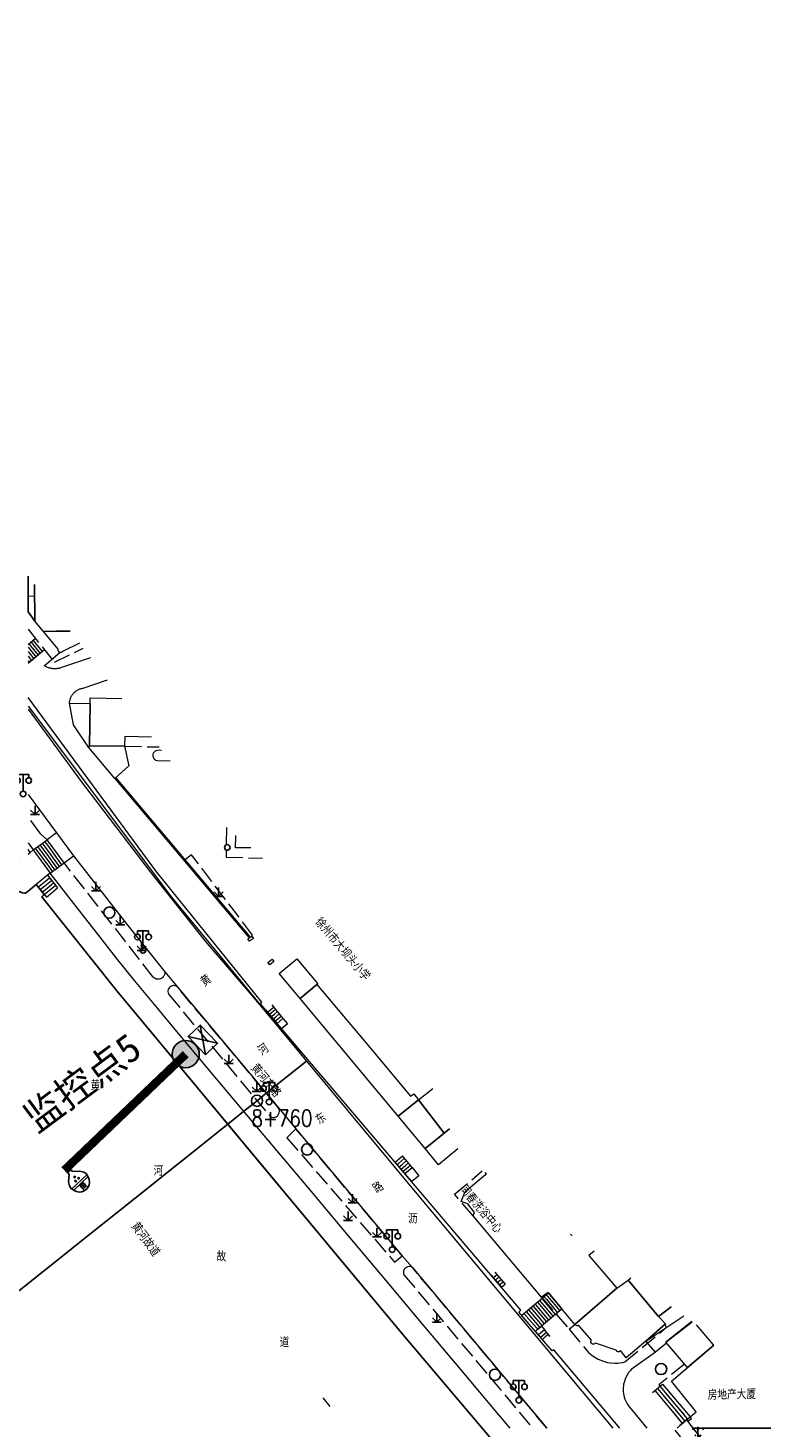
# Model space of a CAD drawing. Extents: x 39527407 to 39530665, y 3786466 to 3790957.
# Tile 110 of 113: x 39529583 to 39529715, y 3789757 to 3790007. Entities that reach past the tile are written whole.
import ezdxf
from ezdxf.enums import TextEntityAlignment as Align

# ---------------------------------------------------------------- set-up
doc = ezdxf.new("R2010")
doc.units = 0
doc.header["$PDSIZE"] = 0.2
doc.linetypes.add('X0', pattern=[4, 3, -1])
doc.layers.get('0').update_dxf_attribs({"linetype": 'CONTINUOUS'})
for name, color, linetype in [('04-安保监控', 4, 'CONTINUOUS'), ('DLSS', 4, 'CONTINUOUS'), ('JCDL_DMX_F', 30, 'CONTINUOUS'), ('JCDL_JMDD', 1, 'CONTINUOUS'), ('JCDL_JMDD_F', 231, 'CONTINUOUS'), ('JCDL_JMDX_F', 231, 'CONTINUOUS'), ('JCDL_JT_ZJ', 100, 'CONTINUOUS'), ('JCDL_JTD_F', 100, 'CONTINUOUS'), ('JCDL_SX_ZJ', 5, 'CONTINUOUS'), ('JCDL_SXX_F', 5, 'CONTINUOUS'), ('JMD', 6, 'CONTINUOUS'), ('SXSS', 5, 'CONTINUOUS'), ('ZBTZ', 3, 'CONTINUOUS'), ('断面线', 2, 'CONTINUOUS'), ('水面监控', 7, 'CONTINUOUS')]:
    doc.layers.add(name, color=color, linetype=linetype)
for name, color, linetype, lineweight in [('JCDL_JMDX', 1, 'CONTINUOUS', 0), ('JCDL_ZBX', 3, 'CONTINUOUS', 0), ('JCDL_ZBX_F', 7, 'CONTINUOUS', 0), ('TEXTL_ZJ', 7, 'CONTINUOUS', 0)]:
    doc.layers.add(name, color=color, linetype=linetype, lineweight=lineweight)
doc.styles.add('HZ', font='rs', dxfattribs={"width": 0.8, "bigfont": 'hztxt'})
doc.styles.get("Standard").update_dxf_attribs({"font": 'txt', "width": 1.1})
doc.linetypes.add('10422', pattern='A,2,[150,AAA.SHX,S=1,R=0,X=0,Y=1],2,[177,AAA.SHX,S=1,R=0,X=0,Y=0.8],1e-09', length=4)
doc.linetypes.add('X19', pattern='A,4.5,[145,symbolx.shx,S=1,R=0,X=0,Y=1],4.5,-0.5,[146,symbolx.shx,S=1,R=0,X=0,Y=0],-0.5', length=10)
doc.linetypes.add('X35', pattern='A,2,[150,AAA.SHX,S=1,R=0,X=0,Y=1],2,[177,AAA.SHX,S=1,R=0,X=0,Y=0.8],1e-09', length=4)
doc.linetypes.add('X4', pattern='A,0,-1e-09,[149,symbolx.shx,S=0.15,R=0,X=0,Y=0],-1.6', length=1.6)
doc.linetypes.add('X49', pattern='A,0,[5,symbolt.shx,S=1,R=0,X=0,Y=0],-10', length=10)
doc.linetypes.add('X67', pattern='A,1,[150,symbolx.shx,S=1,R=0,X=0,Y=1],2,[153,symbolx.shx,S=1,R=0,X=0,Y=0.8],2,[145,symbolx.shx,S=1,R=0,X=0,Y=0],0,[150,symbolx.shx,S=1,R=0,X=0,Y=1],2,[153,symbolx.shx,S=1,R=0,X=0,Y=0.8],2,[150,symbolx.shx,S=1,R=0,X=0,Y=1],0.5,-0.5,[146,symbolx.shx,S=1,R=0,X=0,Y=0],-0.5,0.5,[153,symbolx.shx,S=1,R=0,X=0,Y=0.8],1', length=12)

# ---------------------------------------------------------------- blocks, each defined once
blk = doc.blocks.new('3530000')
blk.add_line((0, 0.5), (0, 3.3))
blk.add_circle((0, 0), 0.5)
for centre in [(-0.5, 2.53), (0.5, 2.53)]:
    blk.add_arc(centre, 0.567, 28.0725, 151.9275)
for p in [(-0.5, 1.8), (0.5, 1.8)]:
    blk.add_point(p)
blk = doc.blocks.new('3521000')
at = {"color": 0}
for p, q in [((-1, 3.5), (1, 3.5)), ((0, 0.5), (0, 3.5))]:
    blk.add_line(p, q, dxfattribs=at)
at = {"color": 0, "linetype": 'Continuous', "flags": 128}
for points in [[(-1, 3.5), (-1, 2.9)], [(1, 3.5), (1, 2.9)]]:
    blk.add_lwpolyline(points, dxfattribs=at)
at = {"color": 0}
for centre in [(-1, 2.4), (1, 2.4), (0, 0)]:
    blk.add_circle(centre, 0.5, dxfattribs=at)
blk = doc.blocks.new('5820000')
at = {"color": 0, "linetype": 'Continuous'}
blk.add_circle((0, 0), 1, dxfattribs=at)
blk = doc.blocks.new('9530003')
at = {"color": 0}
for p, q in [((-0.8, 0), (0.8, 0)), ((0, 0), (0, 1.6))]:
    blk.add_line(p, q, dxfattribs=at)
at = {"color": 0, "linetype": 'Continuous'}
for points in [[(0, 0), (-0.8, 0.8)], [(0, 0), (0.8, 0.8)]]:
    blk.add_lwpolyline(points, dxfattribs=at)
blk = doc.blocks.new('2382100')
at = {"color": 0, "linetype": 'Continuous'}
blk.add_circle((0, 0), 0.5, dxfattribs=at)
blk = doc.blocks.new('A$C645879D4')
at = {"layer": '04-安保监控'}
h = blk.add_hatch(color=256, dxfattribs=at)
edge = h.paths.add_edge_path()
edge.add_arc((404, 404), 404, 0, 360)
blk.add_circle((404, 404), 404, dxfattribs=at)
blk = doc.blocks.new('A$C2CD672AE')
at = {"layer": '04-安保监控', "color": 6}
for p, q in [((0.34, 5.24), (0.1, 4.53)), ((1.14, 6.57), (0.34, 5.24)), ((3.16, 8.38), (1.14, 6.57)), ((3.16, 8.38), (3.16, 9.15)), ((3.16, 9.15), (4.84, 9.15)), ((4.84, 8.38), (4.84, 9.15)), ((4.84, 8.38), (6.85, 6.57)), ((6.85, 6.57), (7.66, 5.24)), ((7.66, 5.24), (7.9, 4.53)), ((0.1, 4.53), (0, 3.79)), ((0, 3.79), (8, 3.79)), ((0.31, 2.95), (7.69, 2.95)), ((3.16, 2.95), (3.16, 0.09)), ((4.84, 2.95), (4.84, 0.09)), ((7.9, 4.53), (8, 3.79))]:
    blk.add_line(p, q, dxfattribs=at)
for centre, major_axis, start_param, end_param in [((3.26, 4.93), (0.188, 0.188), 6.28318530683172, 12.5663706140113), ((4.02, 6.27), (0.188, 0.188), 3.141593, 9.424778), ((4.85, 4.94), (0.188, 0.188), 3.141593, 9.424778), ((4, 3.79), (2.68, 2.68), 2.356194, 5.497787), ((4, 1.71), (0.595, 0.595), 5.497787, 11.780972), ((4, 1.71), (0.161, 0.161), 5.497787, 11.780972)]:
    blk.add_ellipse(centre, major_axis=major_axis, ratio=1, start_param=start_param, end_param=end_param, dxfattribs=at)
for points in [[(3.79, 6.4), (4.25, 6.4), (3.76, 6.27), (4.29, 6.27)], [(3.79, 6.13), (4.25, 6.14), (3.76, 6.27), (4.29, 6.27)], [(3.89, 6.5), (4.16, 6.5), (3.79, 6.4), (4.25, 6.4)], [(3.89, 6.04), (4.16, 6.04), (3.79, 6.13), (4.25, 6.14)], [(4.02, 6.53), (4.02, 6.53), (3.89, 6.5), (4.16, 6.5)], [(4.02, 6), (4.02, 6), (3.89, 6.04), (4.16, 6.04)], [(3.03, 5.07), (3.49, 5.07), (2.99, 4.93), (3.52, 4.93)], [(3.03, 4.8), (3.49, 4.8), (2.99, 4.93), (3.52, 4.93)], [(3.12, 5.16), (3.39, 5.16), (3.03, 5.07), (3.49, 5.07)], [(3.12, 4.7), (3.39, 4.7), (3.03, 4.8), (3.49, 4.8)], [(3.26, 5.2), (3.26, 5.2), (3.12, 5.16), (3.39, 5.16)], [(3.26, 4.67), (3.26, 4.67), (3.12, 4.7), (3.39, 4.7)], [(4.62, 5.07), (5.08, 5.07), (4.59, 4.94), (5.12, 4.94)], [(4.62, 4.8), (5.09, 4.81), (4.59, 4.94), (5.12, 4.94)], [(4.72, 5.17), (4.99, 5.17), (4.62, 5.07), (5.08, 5.07)], [(4.72, 4.71), (4.99, 4.71), (4.62, 4.8), (5.09, 4.81)], [(4.85, 5.2), (4.85, 5.2), (4.72, 5.17), (4.99, 5.17)], [(4.86, 4.67), (4.86, 4.67), (4.72, 4.71), (4.99, 4.71)]]:
    blk.add_solid(points, dxfattribs=at)
blk = doc.blocks.new('A$C30C14BCC')
at = {"layer": '04-安保监控', "color": 2}
for p, q in [((0, 600), (400, 0)), ((0, 0), (400, 600))]:
    blk.add_line(p, q, dxfattribs=at)
at = {"layer": '04-安保监控', "color": 2, "ltscale": 12}
blk.add_lwpolyline([(0, 600), (400, 600), (400, 0), (0, 0)], close=True, dxfattribs=at)

msp = doc.modelspace()

# ---------------------------------------------------------------- linework, layer by layer
at = {"layer": 'DLSS', "linetype": 'Continuous', "lineweight": 20, "elevation": -38.58}
for points in [[(39529594.0147, 3789894.70285), (39529588.839, 3789892.92789), (39529588.71184, 3789892.88605), (39529588.5831, 3789892.84931), (39529588.4531, 3789892.81733), (39529588.32201, 3789892.79016), (39529588.19001, 3789892.76783), (39529588.05728, 3789892.75038), (39529587.92399, 3789892.73783), (39529587.79033, 3789892.73019), (39529587.65648, 3789892.72747), (39529587.52263, 3789892.72969), (39529587.38894, 3789892.73683), (39529587.25561, 3789892.74889), (39529587.2361, 3789892.75148), (39529587.12281, 3789892.76584), (39529586.99073, 3789892.78768), (39529586.85954, 3789892.81436), (39529586.72942, 3789892.84585), (39529586.60055, 3789892.88211), (39529586.4731, 3789892.9231), (39529586.34725, 3789892.96874), (39529586.22316, 3789893.01899), (39529586.101, 3789893.07377), (39529585.98095, 3789893.13301), (39529585.86315, 3789893.19662), (39529585.74799, 3789893.26489), (39529588.553, 3789895.65689)], [(39529590.25, 3789886.59389), (39529590.25874, 3789886.71568), (39529590.27306, 3789886.83696), (39529590.29249, 3789886.95752), (39529590.31701, 3789887.07715), (39529590.34657, 3789887.19563), (39529590.38112, 3789887.31276), (39529590.4206, 3789887.42832), (39529590.46493, 3789887.5421), (39529590.51404, 3789887.65391), (39529590.56783, 3789887.76354), (39529590.62622, 3789887.87079), (39529590.68909, 3789887.97548), (39529590.75634, 3789888.07741), (39529590.82784, 3789888.17641), (39529590.90347, 3789888.27229), (39529590.98309, 3789888.36488), (39529591.024, 3789888.40889), (39529591.06656, 3789888.45402), (39529591.15372, 3789888.53955), (39529591.24442, 3789888.62131), (39529591.33851, 3789888.69916), (39529591.4358, 3789888.77296), (39529591.53613, 3789888.84257), (39529591.63932, 3789888.90788), (39529591.74518, 3789888.96876), (39529591.85352, 3789889.02511), (39529591.96415, 3789889.07681), (39529592.07686, 3789889.1238), (39529592.19147, 3789889.16596), (39529592.30776, 3789889.20324), (39529592.42552, 3789889.23557), (39529592.54454, 3789889.26288), (39529592.66468, 3789889.28471), (39529597.05176, 3789890.74686)], [(39529582.843, 3789885.52353), (39529592.30899, 3789872.62889), (39529604.626, 3789856.4709), (39529614.46999, 3789844.0689), (39529623.53299, 3789833.5439), (39529652.261, 3789798.94689), (39529687.24494, 3789757.15389)], [(39529582.843, 3789870.30726), (39529587.90964, 3789863.42224), (39529590.97314, 3789859.34748), (39529600.437, 3789847.17989), (39529607.26999, 3789838.61389), (39529609.633, 3789835.7719), (39529627.632, 3789814.23989), (39529630.68099, 3789810.55089), (39529649.644, 3789787.9029), (39529651.441, 3789785.8599), (39529675.46127, 3789757.15389)]]:
    msp.add_lwpolyline(points, dxfattribs=at)
at = {"layer": 'JCDL_DMX_F', "color": 3, "linetype": 'X35', "lineweight": 0, "elevation": -38.58}
for points in [[(39529688.51307, 3789757.15389), (39529676.70899, 3789771.12589), (39529676.42099, 3789770.9419), (39529670.49999, 3789777.85089), (39529670.858, 3789778.20089), (39529624.358, 3789832.88289), (39529624.607, 3789833.18989), (39529605.83999, 3789856.42489), (39529582.843, 3789887.57634)], [(39529582.843, 3789861.64852), (39529583.79318, 3789860.4024)], [(39529668.907, 3789757.15389), (39529666.91934, 3789759.5162), (39529660.14084, 3789767.58348), (39529653.42299, 3789775.58989), (39529646.73454, 3789783.56111), (39529640.06643, 3789791.49621), (39529632.79714, 3789800.13385), (39529624.34434, 3789810.16686), (39529616.18375, 3789819.86169), (39529610.01194, 3789827.22927), (39529605.41516, 3789832.76734), (39529601.87699, 3789837.09289), (39529598.6666, 3789841.07471), (39529595.30079, 3789845.32188), (39529591.45227, 3789850.25308), (39529586.82519, 3789856.24241)], [(39529700.4253, 3789758.60799), (39529699.198, 3789757.5759), (39529698.73546, 3789757.15389)], [(39529699.198, 3789757.5759), (39529698.73546, 3789757.15389)]]:
    msp.add_lwpolyline(points, dxfattribs=at)
at = {"layer": 'JCDL_JMDX', "color": 6, "linetype": 'X0', "lineweight": 0, "elevation": -38.58}
for points in [[(39529584.002, 3789905.69289), (39529582.843, 3789905.66365)], [(39529582.843, 3789899.78168), (39529587.574, 3789893.88089), (39529592.6986, 3789896.41717)], [(39529600.09799, 3789878.8899), (39529606.24158, 3789878.77646)], [(39529618.26909, 3789864.39689), (39529618.196, 3789859.06989), (39529624.71968, 3789858.92964)], [(39529662.321, 3789795.0299), (39529659.005, 3789798.8989), (39529663.95338, 3789803.09639)], [(39529664.37805, 3789802.79056), (39529664.62858, 3789802.48973)], [(39529674.54999, 3789780.5289), (39529679.4661, 3789774.80532), (39529680.45806, 3789775.65686)], [(39529679.4661, 3789774.80532), (39529682.684, 3789770.92989), (39529682.94037, 3789770.66466), (39529683.49505, 3789770.17863), (39529683.94396, 3789769.85528), (39529684.63872, 3789769.45435), (39529685.42728, 3789769.1189), (39529686.31547, 3789768.87295), (39529686.86154, 3789768.78416), (39529687.59744, 3789768.73561), (39529688.15045, 3789768.75191), (39529688.51758, 3789768.78784), (39529689.06325, 3789768.87905), (39529689.422, 3789768.96489), (39529696.77429, 3789775.11329), (39529696.67384, 3789775.73567)], [(39529700.06371, 3789768.57481), (39529695.472, 3789764.85689), (39529700.59375, 3789758.74964)]]:
    msp.add_lwpolyline(points, dxfattribs=at)
at = {"layer": 'JCDL_JMDX', "color": 6, "linetype": 'Continuous', "lineweight": 0, "elevation": -38.58}
for points in [[(39529584.16825, 3789898.12875), (39529582.843, 3789897.02352)], [(39529583.78419, 3789897.80845), (39529585.39938, 3789895.79389)], [(39529582.843, 3789896.58439), (39529584.24719, 3789894.833)], [(39529585.78344, 3789896.11418), (39529582.843, 3789893.66193)], [(39529582.843, 3789895.78507), (39529583.86313, 3789894.5127)], [(39529583.01606, 3789897.16785), (39529584.63125, 3789895.15329)], [(39529583.40012, 3789897.48815), (39529585.01532, 3789895.47359)], [(39529582.843, 3789894.98575), (39529583.47907, 3789894.1924)], [(39529582.843, 3789894.18643), (39529583.09501, 3789893.8721)], [(39529598.33299, 3789873.10889), (39529622.31237, 3789844.65887)], [(39529582.843, 3789860.33223), (39529582.90312, 3789860.37745)], [(39529586.73249, 3789857.23649), (39529584.20581, 3789860.70315)], [(39529586.63979, 3789858.23057), (39529584.61845, 3789861.0039)], [(39529586.54709, 3789859.22465), (39529585.03109, 3789861.30464)], [(39529586.4544, 3789860.21873), (39529585.44372, 3789861.60539)], [(39529586.3617, 3789861.21281), (39529585.85636, 3789861.90614)], [(39529588.88836, 3789857.74615), (39529586.3617, 3789861.21281)], [(39529588.47573, 3789857.4454), (39529586.4544, 3789860.21873)], [(39529588.06309, 3789857.14465), (39529586.54709, 3789859.22465)], [(39529587.65046, 3789856.84391), (39529586.63979, 3789858.23057)], [(39529585.05412, 3789854.09208), (39529586.66853, 3789855.39768)], [(39529587.23782, 3789856.54316), (39529586.73249, 3789857.23649)], [(39529584.65052, 3789853.76568), (39529585.05412, 3789854.09208)], [(39529585.01705, 3789853.31246), (39529585.82425, 3789853.96526)], [(39529585.38357, 3789852.85924), (39529586.59438, 3789853.83844)], [(39529585.7501, 3789852.40603), (39529587.3645, 3789853.71163)], [(39529585.82425, 3789853.96526), (39529587.03505, 3789854.94446)], [(39529586.11662, 3789851.95281), (39529588.13463, 3789853.58481)], [(39529586.59438, 3789853.83844), (39529587.40158, 3789854.49124)], [(39529587.3645, 3789853.71163), (39529587.7681, 3789854.03802)], [(39529625.59526, 3789831.42792), (39529626.54198, 3789832.19047)], [(39529625.93959, 3789831.02301), (39529626.69697, 3789831.63304)], [(39529626.28392, 3789830.61809), (39529626.85195, 3789831.07561)], [(39529626.54198, 3789832.19047), (39529626.71633, 3789832.33873)], [(39529626.62825, 3789830.21317), (39529627.00694, 3789830.51819)], [(39529626.69697, 3789831.63304), (39529627.04566, 3789831.92956)], [(39529626.85195, 3789831.07561), (39529627.375, 3789831.52039)], [(39529627.00694, 3789830.51819), (39529627.70433, 3789831.11122)], [(39529627.16193, 3789829.96076), (39529628.03366, 3789830.70205)], [(39529627.31691, 3789829.40333), (39529628.36299, 3789830.29289)], [(39529626.97258, 3789829.80825), (39529627.16193, 3789829.96076)], [(39529648.40387, 3789804.60597), (39529649.719, 3789805.7609)], [(39529649.01243, 3789804.41326), (39529650.06453, 3789805.3372)], [(39529648.74921, 3789804.19987), (39529649.01243, 3789804.41326)], [(39529649.09456, 3789803.79376), (39529649.62099, 3789804.22055)], [(39529649.4399, 3789803.38765), (39529650.22954, 3789804.02784)], [(39529649.62099, 3789804.22055), (39529650.41007, 3789804.91351)], [(39529649.78524, 3789802.98154), (39529650.8381, 3789803.83514)], [(39529650.22954, 3789804.02784), (39529650.7556, 3789804.48981)], [(39529650.8381, 3789803.83514), (39529651.10113, 3789804.06612)], [(39529665.92232, 3789784.00504), (39529666.44763, 3789784.44773)], [(39529666.28634, 3789783.57697), (39529666.68032, 3789783.90898)], [(39529666.44763, 3789784.44773), (39529666.57655, 3789784.55736)], [(39529666.65036, 3789783.1489), (39529666.91302, 3789783.37024)], [(39529666.68032, 3789783.90898), (39529666.93816, 3789784.12824)], [(39529666.91302, 3789783.37024), (39529667.29977, 3789783.69913)], [(39529667.01438, 3789782.72082), (39529667.14571, 3789782.83149)], [(39529667.14571, 3789782.83149), (39529667.66138, 3789783.27001)], [(39529670.98933, 3789777.2799), (39529675.78182, 3789781.27145)], [(39529674.5837, 3789780.27356), (39529675.18986, 3789779.56626)], [(39529674.98307, 3789780.60619), (39529675.38718, 3789780.13466)], [(39529675.38245, 3789780.93882), (39529675.5845, 3789780.70305)], [(39529675.38718, 3789780.13466), (39529677.37412, 3789777.74901)], [(39529675.5845, 3789780.70305), (39529677.77014, 3789778.07884)], [(39529675.78182, 3789781.27145), (39529678.16615, 3789778.40867)], [(39529671.38871, 3789777.61253), (39529673.61128, 3789775.01909)], [(39529671.78808, 3789777.94516), (39529673.8086, 3789775.58749)], [(39529672.18745, 3789778.27779), (39529674.00592, 3789776.15588)], [(39529672.58683, 3789778.61042), (39529674.20325, 3789776.72428)], [(39529672.9862, 3789778.94305), (39529674.40057, 3789777.29268)], [(39529673.38558, 3789779.27567), (39529674.59789, 3789777.86107)], [(39529673.41396, 3789774.4507), (39529678.16615, 3789778.40867)], [(39529673.78495, 3789779.6083), (39529674.79521, 3789778.42947)], [(39529674.18433, 3789779.94093), (39529674.99254, 3789778.99786)], [(39529674.59789, 3789777.86107), (39529675.79006, 3789776.42968)], [(39529674.79521, 3789778.42947), (39529676.18607, 3789776.75952)], [(39529674.99254, 3789778.99786), (39529676.58209, 3789777.08935)], [(39529675.18986, 3789779.56626), (39529676.9781, 3789777.41918)], [(39529673.41396, 3789774.4507), (39529674.49123, 3789775.34793)], [(39529673.61128, 3789775.01909), (39529673.80997, 3789774.78053)], [(39529673.8086, 3789775.58749), (39529674.20599, 3789775.11036)], [(39529674.00592, 3789776.15588), (39529674.60201, 3789775.44019)], [(39529674.20325, 3789776.72428), (39529674.99802, 3789775.77002)], [(39529674.40057, 3789777.29268), (39529675.39404, 3789776.09985)], [(39529674.49123, 3789775.34793), (39529675.05299, 3789774.6769)], [(39529693.12427, 3789772.67806), (39529699.95043, 3789777.17354)], [(39529673.99624, 3789773.77126), (39529673.41396, 3789774.4507)], [(39529675.05299, 3789774.6769), (39529673.99624, 3789773.77126)], [(39529675.01565, 3789772.58174), (39529673.99624, 3789773.77126)], [(39529674.33605, 3789773.37475), (39529674.6884, 3789773.67739)], [(39529674.67585, 3789772.97825), (39529675.38056, 3789773.58353)], [(39529674.6884, 3789773.67739), (39529675.3929, 3789774.28115)], [(39529676.07272, 3789773.48967), (39529675.05299, 3789774.6769)], [(39529675.38056, 3789773.58353), (39529675.73281, 3789773.88541)], [(39529694.77025, 3789763.83864), (39529698.43475, 3789759.42115)], [(39529695.2285, 3789764.2114), (39529697.6715, 3789761.2664)], [(39529695.68675, 3789764.58415), (39529696.90825, 3789763.11165)], [(39529696.90825, 3789763.11165), (39529700.59375, 3789758.74964)], [(39529697.6715, 3789761.2664), (39529700.1285, 3789758.35839)], [(39529698.43475, 3789759.42115), (39529699.66325, 3789757.96714)]]:
    msp.add_lwpolyline(points, dxfattribs=at)
at = {"layer": 'JCDL_JMDX', "color": 6, "linetype": 'X67', "lineweight": 0, "elevation": -38.58}
msp.add_lwpolyline([(39529585.7825, 3789852.36596), (39529585.315, 3789851.98789), (39529598.71099, 3789835.22489), (39529649.789, 3789773.8579), (39529663.90439, 3789757.15389)], dxfattribs=at)
at = {"layer": 'JCDL_JMDX', "color": 6, "linetype": 'X19', "lineweight": 0, "elevation": -38.58}
msp.add_lwpolyline([(39529694.88566, 3789770.71935), (39529690.551, 3789767.58789), (39529690.33714, 3789767.35638), (39529690.1384, 3789767.11176), (39529689.86974, 3789766.72285), (39529689.63848, 3789766.3106), (39529689.44665, 3789765.8786), (39529689.25502, 3789765.27839), (39529689.18755, 3789764.97051), (39529689.13935, 3789764.65904), (39529689.11061, 3789764.34517), (39529689.11186, 3789763.71511), (39529689.16416, 3789763.24533), (39529689.30148, 3789762.63041), (39529689.39854, 3789762.33055), (39529689.51405, 3789762.03729), (39529689.79858, 3789761.47514), (39529690.151, 3789760.95289), (39529690.56926, 3789760.45211), (39529693.324, 3789757.15389)], dxfattribs=at)
at = {"layer": 'JCDL_JMDX_F', "linetype": 'Continuous', "lineweight": 0, "elevation": -38.58}
for points in [[(39529598.36834, 3789873.14132), (39529598.33299, 3789873.10889)], [(39529598.51738, 3789873.27805), (39529622.51646, 3789844.80465)], [(39529599.94418, 3789871.19733), (39529600.13533, 3789871.35845)], [(39529603.40368, 3789867.09285), (39529603.59484, 3789867.25396)], [(39529606.86318, 3789862.98836), (39529607.05434, 3789863.14948)], [(39529583.233, 3789859.93889), (39529582.843, 3789860.45739)], [(39529583.79318, 3789860.4024), (39529586.269, 3789862.20689)], [(39529589.301, 3789858.0469), (39529586.269, 3789862.20689)], [(39529586.82519, 3789856.24241), (39529589.301, 3789858.0469)], [(39529610.32268, 3789858.88388), (39529610.51384, 3789859.045)], [(39529586.302, 3789855.85089), (39529588.13463, 3789853.58481)], [(39529584.284, 3789854.2189), (39529586.11662, 3789851.95281)], [(39529586.11662, 3789851.95281), (39529588.13463, 3789853.58481)], [(39529613.78218, 3789854.7794), (39529613.97334, 3789854.94052)], [(39529617.24168, 3789850.67492), (39529617.43284, 3789850.83604)], [(39529620.70119, 3789846.57044), (39529620.89234, 3789846.73156)], [(39529623.091, 3789844.57289), (39529622.41199, 3789844.0879), (39529622.10828, 3789844.51309), (39529622.78729, 3789844.9981), (39529623.091, 3789844.57289)], [(39529626.743, 3789840.4859), (39529625.99699, 3789839.8879), (39529625.68946, 3789840.27154), (39529626.43546, 3789840.86954), (39529626.743, 3789840.4859)], [(39529626.387, 3789832.7479), (39529628.36299, 3789830.29289)], [(39529625.25093, 3789831.83284), (39529627.31691, 3789829.40333)], [(39529627.31691, 3789829.40333), (39529628.36299, 3789830.29289)], [(39529628.36299, 3789830.29289), (39529629.16434, 3789829.35055)], [(39529628.11825, 3789828.46098), (39529627.31691, 3789829.40333)], [(39529629.16434, 3789829.35055), (39529628.11825, 3789828.46098)], [(39529651.44666, 3789803.64243), (39529649.719, 3789805.7609)], [(39529650.13058, 3789802.57544), (39529648.40387, 3789804.60597)], [(39529650.13058, 3789802.57544), (39529651.44666, 3789803.64243)], [(39529651.34766, 3789801.14422), (39529650.13058, 3789802.57544)], [(39529651.44666, 3789803.64243), (39529652.62165, 3789802.17542)], [(39529652.62165, 3789802.17542), (39529651.34766, 3789801.14422)], [(39529665.55829, 3789784.43312), (39529667.37841, 3789782.29275)], [(39529666.21494, 3789784.98647), (39529668.02299, 3789782.8409)], [(39529667.37841, 3789782.29275), (39529668.02299, 3789782.8409)], [(39529694.312, 3789763.46589), (39529696.145, 3789764.9569)], [(39529696.145, 3789764.9569), (39529701.059, 3789759.14089)], [(39529699.198, 3789757.5759), (39529701.059, 3789759.14089)]]:
    msp.add_lwpolyline(points, dxfattribs=at)
at = {"layer": 'JCDL_JMDX_F', "color": 18, "linetype": 'Continuous', "lineweight": 0, "true_color": 0x400000, "elevation": -38.58}
for points in [[(39529700.64899, 3789758.35089), (39529700.4253, 3789758.60799), (39529699.198, 3789757.5759), (39529698.73546, 3789757.15389)], [(39529701.61715, 3789757.15389), (39529700.64899, 3789758.35089)], [(39529698.308, 3789756.76389), (39529703.54999, 3789750.32189), (39529705.72207, 3789752.07873), (39529701.61715, 3789757.15389)]]:
    msp.add_lwpolyline(points, dxfattribs=at)
at = {"layer": 'JCDL_SXX_F', "color": 142, "linetype": 'Continuous', "lineweight": 0, "true_color": 0x00a0e9, "elevation": -38.58}
msp.add_lwpolyline([(39529635.45404, 3789762.54677), (39529636.74269, 3789761.01726)], dxfattribs=at)
at = {"layer": 'JCDL_ZBX', "color": 114, "linetype": 'X49', "lineweight": 0, "true_color": 0x009944, "elevation": -38.58}
msp.add_lwpolyline([(39529582.843, 3789886.06789), (39529608.4429, 3789851.92118), (39529625.17841, 3789831.645), (39529631.52192, 3789824.15551)], dxfattribs=at)
at = {"layer": 'JCDL_ZBX', "color": 114, "linetype": 'X4', "lineweight": 0, "true_color": 0x009944, "elevation": -38.58}
for points in [[(39529582.843, 3789859.64554), (39529583.233, 3789859.93889), (39529583.79318, 3789860.4024), (39529586.81899, 3789856.25089)], [(39529586.81899, 3789856.25089), (39529586.302, 3789855.85089), (39529584.284, 3789854.2189), (39529582.843, 3789852.99461)]]:
    msp.add_lwpolyline(points, dxfattribs=at)
at = {"layer": 'JCDL_ZBX_F', "color": 114, "linetype": 'X0', "lineweight": 0, "true_color": 0x009944, "elevation": -38.58}
for points in [[(39529608.19885, 3789876.22696), (39529605.94751, 3789876.27854), (39529605.69209, 3789876.36729), (39529605.46248, 3789876.52981), (39529605.28803, 3789876.75048), (39529605.22611, 3789876.87717), (39529605.16429, 3789877.18509), (39529605.16579, 3789877.39074), (39529605.26364, 3789877.69739), (39529605.47693, 3789877.97609), (39529605.58768, 3789878.06338), (39529605.70973, 3789878.13399), (39529606.23637, 3789878.23007), (39529606.66895, 3789878.21978)], [(39529587.90964, 3789863.42224), (39529586.269, 3789862.20689), (39529585.12199, 3789863.20289), (39529582.843, 3789866.29321)], [(39529607.26999, 3789838.61389), (39529607.27663, 3789838.53836), (39529607.2535, 3789838.23666), (39529607.11963, 3789837.88354), (39529606.9787, 3789837.68774), (39529606.65355, 3789837.4345), (39529606.49452, 3789837.35677), (39529606.27469, 3789837.29934), (39529605.97228, 3789837.2893), (39529605.74913, 3789837.33201), (39529605.60901, 3789837.38275), (39529605.35288, 3789837.52415), (39529605.21619, 3789837.68107), (39529589.301, 3789858.0469), (39529590.97314, 3789859.34748)], [(39529622.78729, 3789844.9981), (39529622.94621, 3789845.17658), (39529612.04199, 3789859.50589), (39529610.68661, 3789858.4521)], [(39529625.83868, 3789813.0477), (39529626.21985, 3789812.68825), (39529626.36311, 3789812.64364), (39529626.66099, 3789812.61324), (39529626.95635, 3789812.66247), (39529627.15441, 3789812.74516), (39529627.46486, 3789812.9323), (39529627.52958, 3789813.06926), (39529627.70941, 3789813.4363), (39529627.74775, 3789813.65787), (39529627.72913, 3789813.95672), (39529627.46316, 3789814.44187), (39529609.49382, 3789835.91391), (39529609.36405, 3789836.02823), (39529609.19595, 3789836.10623), (39529609.04862, 3789836.12985), (39529608.87687, 3789836.15127), (39529608.73164, 3789836.14601), (39529608.58865, 3789836.12009), (39529608.45081, 3789836.07404), (39529608.32094, 3789836.00881), (39529608.14685, 3789835.87801), (39529608.03132, 3789835.77622), (39529607.90525, 3789835.55421), (39529607.87054, 3789835.43633), (39529607.82992, 3789835.24061), (39529607.82525, 3789835.09536), (39529607.85708, 3789834.87994), (39529607.93406, 3789834.67625), (39529608.0088, 3789834.55161), (39529625.83868, 3789813.0477)], [(39529649.644, 3789787.9029), (39529630.68099, 3789810.55089), (39529629.041, 3789808.99389), (39529648.274, 3789786.7739), (39529649.644, 3789787.9029)], [(39529675.46127, 3789757.15389), (39529651.441, 3789785.8599), (39529651.23936, 3789785.94847), (39529651.0965, 3789785.98312), (39529650.88037, 3789785.99966), (39529650.57346, 3789785.9394), (39529650.26569, 3789785.77167), (39529650.06262, 3789785.56005), (39529649.98503, 3789785.43519), (39529649.92552, 3789785.30078), (39529649.90723, 3789785.24415), (39529649.86334, 3789784.97165), (39529649.88055, 3789784.74966), (39529649.92608, 3789784.57993), (39529649.95399, 3789784.5119), (39529672.93322, 3789757.15389)]]:
    msp.add_lwpolyline(points, dxfattribs=at)
at = {"layer": 'JMD', "color": 6, "elevation": -38.58}
msp.add_lwpolyline([(39529583.97692, 3789907.77779), (39529584.06799, 3789901.2259), (39529582.843, 3789902.90838), (39529582.843, 3789909.25481)], dxfattribs=at)
at = {"layer": 'JMD', "color": 6, "linetype": 'Continuous', "lineweight": 0, "elevation": -38.58}
for points in [[(39529590.36803, 3789899.45291), (39529587.85699, 3789899.41789), (39529585.59083, 3789899.40353), (39529584.06799, 3789901.2259), (39529583.97692, 3789907.77779)], [(39529592.0278, 3789897.29094), (39529589.00799, 3789895.8059), (39529588.97661, 3789895.77052), (39529588.94132, 3789895.739), (39529588.90287, 3789895.71143), (39529588.86168, 3789895.68814), (39529588.81824, 3789895.66938), (39529588.77305, 3789895.65538), (39529588.72662, 3789895.64629), (39529588.67948, 3789895.64222), (39529588.63217, 3789895.64322), (39529588.58525, 3789895.64927), (39529588.553, 3789895.65689), (39529588.53924, 3789895.6603), (39529588.49467, 3789895.6762), (39529588.45206, 3789895.69676), (39529588.41189, 3789895.72177), (39529588.37463, 3789895.75093), (39529588.34071, 3789895.78391), (39529588.3105, 3789895.82033), (39529588.28436, 3789895.85977), (39529588.26259, 3789895.90178), (39529588.24544, 3789895.94587), (39529588.23311, 3789895.99155), (39529588.22573, 3789896.03829), (39529588.22339, 3789896.08554), (39529588.22612, 3789896.13278), (39529588.23388, 3789896.17945), (39529588.247, 3789896.22489), (39529585.59083, 3789899.40353), (39529587.85699, 3789899.41789), (39529590.36803, 3789899.45291)], [(39529604.89095, 3789880.53574), (39529600.12707, 3789880.616), (39529600.09799, 3789878.8899), (39529593.818, 3789878.96589), (39529593.94544, 3789886.53164), (39529593.96251, 3789887.54466), (39529599.58492, 3789887.44724)], [(39529593.94544, 3789886.53164), (39529593.818, 3789878.96589), (39529593.661, 3789878.74089), (39529590.994, 3789882.7029), (39529590.25, 3789886.59389), (39529593.94544, 3789886.53164)], [(39529600.816, 3789875.3869), (39529598.36834, 3789873.14132), (39529593.661, 3789878.74089), (39529593.818, 3789878.96589), (39529600.09799, 3789878.8899), (39529600.816, 3789875.3869)], [(39529622.59776, 3789860.72808), (39529619.902, 3789860.77689), (39529619.94187, 3789862.97911)], [(39529634.5844, 3789836.47088), (39529634.41642, 3789836.3294), (39529631.44283, 3789833.82496), (39529627.703, 3789838.3159), (39529630.81967, 3789840.94085), (39529634.5844, 3789836.47088)], [(39529651.16, 3789816.42089), (39529651.69799, 3789816.82689), (39529652.55599, 3789815.74989), (39529648.93945, 3789812.81439), (39529631.44283, 3789833.82496), (39529634.41642, 3789836.3294), (39529643.945, 3789825.01589), (39529651.16, 3789816.42089)], [(39529658.12394, 3789810.58253), (39529657.15199, 3789809.8299), (39529652.55599, 3789815.74989), (39529655.14349, 3789817.79742)], [(39529657.15199, 3789809.8299), (39529653.72382, 3789807.06915), (39529648.93945, 3789812.81439), (39529652.55599, 3789815.74989), (39529657.15199, 3789809.8299)], [(39529657.15199, 3789809.8299), (39529658.12394, 3789810.58253)], [(39529659.59813, 3789807.01391), (39529656.14234, 3789804.1649), (39529653.72382, 3789807.06915), (39529657.15199, 3789809.8299)], [(39529683.9202, 3789788.71752), (39529682.98747, 3789787.93093), (39529687.98115, 3789782.10236), (39529680.53251, 3789775.72064), (39529680.45806, 3789775.65686), (39529675.699, 3789781.37089), (39529674.54999, 3789780.5289), (39529662.321, 3789795.0299), (39529662.555, 3789795.64989), (39529661.36299, 3789797.16689), (39529660.20399, 3789797.59889), (39529660.918, 3789799.3569), (39529664.53031, 3789802.40676), (39529664.70555, 3789802.55472)], [(39529679.7254, 3789791.73835), (39529679.91851, 3789791.51295)], [(39529679.91851, 3789791.51295), (39529679.97373, 3789791.55952)], [(39529695.43, 3789777.0859), (39529696.67384, 3789775.73567), (39529693.12427, 3789772.67806), (39529689.65299, 3789769.6879), (39529688.604, 3789770.9759), (39529688.58359, 3789770.93586), (39529688.55834, 3789770.89867), (39529688.52896, 3789770.86464), (39529688.49586, 3789770.83422), (39529688.45946, 3789770.80783), (39529688.42026, 3789770.78581), (39529688.37879, 3789770.76846), (39529688.33559, 3789770.75602), (39529688.29124, 3789770.74864), (39529688.24634, 3789770.74643), (39529688.20148, 3789770.74941), (39529688.17599, 3789770.75389), (39529688.15727, 3789770.75754), (39529688.11429, 3789770.77073), (39529688.07312, 3789770.78878), (39529688.0343, 3789770.81147), (39529687.99836, 3789770.83848), (39529687.96578, 3789770.86945), (39529687.93699, 3789770.90398), (39529687.91238, 3789770.9416), (39529687.89227, 3789770.98181), (39529687.87693, 3789771.02407), (39529687.867, 3789771.06789), (39529684.134, 3789772.31689), (39529684.10518, 3789772.27915), (39529684.07213, 3789772.24502), (39529684.03559, 3789772.21465), (39529683.996, 3789772.18839), (39529683.9538, 3789772.16655), (39529683.9095, 3789772.14939), (39529683.86361, 3789772.1371), (39529683.81665, 3789772.12983), (39529683.76919, 3789772.12766), (39529683.746, 3789772.1289), (39529683.72178, 3789772.13062), (39529683.67495, 3789772.13868), (39529683.62927, 3789772.15173), (39529683.58526, 3789772.16963), (39529683.54344, 3789772.19217), (39529683.50428, 3789772.21908), (39529683.46826, 3789772.25006), (39529683.43579, 3789772.28474), (39529683.40724, 3789772.32272), (39529683.38295, 3789772.36355), (39529683.36321, 3789772.40676), (39529683.34823, 3789772.45185), (39529683.3382, 3789772.49829), (39529683.33324, 3789772.54554), (39529683.3334, 3789772.59305), (39529683.33867, 3789772.64027), (39529683.34901, 3789772.68664), (39529683.36428, 3789772.73163), (39529683.38431, 3789772.77471), (39529683.40887, 3789772.81538), (39529683.43799, 3789772.85289), (39529681.11999, 3789775.4899), (39529681.08533, 3789775.46619), (39529681.048, 3789775.44691), (39529681.00872, 3789775.43197), (39529680.96801, 3789775.42158), (39529680.92638, 3789775.41587), (39529680.88438, 3789775.41491), (39529680.84253, 3789775.41871), (39529680.80139, 3789775.42722), (39529680.78045, 3789775.4339), (39529680.76147, 3789775.44034), (39529680.7233, 3789775.45789), (39529680.68736, 3789775.47966), (39529680.65411, 3789775.50535), (39529680.62399, 3789775.53465), (39529680.59737, 3789775.56716), (39529680.57462, 3789775.60248), (39529680.556, 3789775.64015), (39529680.54178, 3789775.67968), (39529680.53251, 3789775.72064), (39529687.98115, 3789782.10236), (39529689.97889, 3789783.54974), (39529695.43, 3789777.0859)], [(39529697.66814, 3789778.8171), (39529695.43, 3789777.0859), (39529689.97889, 3789783.54974), (39529690.49357, 3789783.98378)], [(39529701.33302, 3789776.17789), (39529696.69399, 3789772.50789), (39529696.85874, 3789772.31559), (39529694.88566, 3789770.71935), (39529693.12427, 3789772.67806), (39529696.67384, 3789775.73567), (39529695.43, 3789777.0859), (39529697.66814, 3789778.8171)], [(39529705.27222, 3789771.96791), (39529700.59207, 3789767.95813), (39529696.69399, 3789772.50789), (39529701.39426, 3789776.13378)], [(39529705.22481, 3789772.02324), (39529702.20054, 3789775.55315)], [(39529715.49348, 3789757.15389), (39529701.61715, 3789757.15389), (39529700.64899, 3789758.35089), (39529701.282, 3789758.84989), (39529701.059, 3789759.14089), (39529702.118, 3789760.01389), (39529697.717, 3789765.49489), (39529705.26644, 3789771.96296)], [(39529705.544, 3789752.2989), (39529701.61715, 3789757.15389), (39529715.49348, 3789757.15389)]]:
    msp.add_lwpolyline(points, dxfattribs=at)
at = {"layer": 'SXSS', "linetype": '10422', "flags": 128}
msp.add_lwpolyline([(39529709.517, 3789683.98701), (39529708.31982, 3789686.03613), (39529708.34708, 3789686.54719), (39529708.57214, 3789687.96094), (39529708.98535, 3789689.58057), (39529709.01559, 3789690.77437), (39529708.78021, 3789691.94512), (39529708.099, 3789693.44189), (39529699.731, 3789707.5999), (39529698.26, 3789714.30789), (39529697.875, 3789715.6299), (39529697.48177, 3789716.43154), (39529696.83, 3789717.3609), (39529680.57707, 3789737.34876), (39529674.64409, 3789744.64515), (39529671.96556, 3789742.37463), (39529670.5004, 3789744.10308), (39529673.08288, 3789746.29217), (39529663.90439, 3789757.15389), (39529649.789, 3789773.8579), (39529622.53434, 3789806.60265), (39529598.71099, 3789835.22489), (39529585.315, 3789851.98789), (39529585.7501, 3789852.40603), (39529584.284, 3789854.2189), (39529582.843, 3789852.99461), (39529582.41696, 3789852.63264), (39529582.286, 3789852.65512), (39529581.88257, 3789852.73928), (39529581.49045, 3789852.86611), (39529580.99298, 3789853.09902), (39529580.64445, 3789853.31894), (39529580.22008, 3789853.6677), (39529579.8968, 3789854.01554), (39529579.61195, 3789854.40995), (39529579.47405, 3789854.64767), (39529579.25083, 3789855.14955), (39529579.07589, 3789855.81316), (39529579.02591, 3789856.63466), (39529581.17099, 3789858.38789), (39529579.73394, 3789860.29841), (39529579.252, 3789859.93589), (39529564.82, 3789879.37989), (39529530.048, 3789926.3139), (39529494.486, 3789974.6489), (39529493.35399, 3789975.71489), (39529491.669, 3789976.57289), (39529490.90699, 3789976.70189), (39529488.78199, 3789976.24789), (39529488.61765, 3789976.23357), (39529488.12304, 3789976.2221), (39529487.79319, 3789976.23464), (39529487.30214, 3789976.29874), (39529486.66195, 3789976.45847), (39529486.34794, 3789976.56022), (39529485.60265, 3789976.91277), (39529485.18298, 3789977.17478), (39529484.78909, 3789977.47416), (39529484.09199, 3789978.17489), (39529483.01991, 3789979.40502), (39529470.308, 3789993.9909), (39529469.82272, 3789994.76975), (39529469.50075, 3789995.62911), (39529469.40509, 3789996.07846), (39529469.34756, 3789996.68811), (39529469.35747, 3789997.14742), (39529469.38933, 3789997.45211), (39529469.715, 3789998.6299), (39529470.901, 3790001.5609), (39529469.998, 3790002.94689), (39529465.14299, 3790008.73589), (39529435.19275, 3790039.7996), (39529423.4, 3790051.76589), (39529388.43098, 3790085.8635), (39529362.604, 3790111.0469), (39529363.0965, 3790111.49656), (39529361.38401, 3790113.37991), (39529359.55199, 3790111.7609), (39529359.42546, 3790111.76832), (39529359.049, 3790111.8208), (39529358.44293, 3790112.00303), (39529358.21215, 3790112.10787), (39529357.99009, 3790112.2301), (39529357.67621, 3790112.44445), (39529357.34487, 3790112.73481), (39529356.84341, 3790113.38989), (39529356.67038, 3790113.72832), (39529356.51749, 3790114.14462), (39529356.44618, 3790114.45338), (39529356.39048, 3790115.08376), (39529358.1089, 3790116.87432), (39529356.0522, 3790119.04783), (39529355.731, 3790118.7439), (39529340.28299, 3790135.70989), (39529332.843, 3790143.60016), (39529326.073, 3790150.77989), (39529284.5943, 3790190.65503), (39529253.181, 3790220.8539), (39529244.16699, 3790229.8709), (39529242.72599, 3790231.0319), (39529241.308, 3790231.98189), (39529238.286, 3790233.68089), (39529233.895, 3790235.2209), (39529230.0989, 3790237.3755), (39529226.79299, 3790239.25189), (39529222.644, 3790242.90989), (39529220.224, 3790245.4899), (39529219.22733, 3790246.14698), (39529218.689, 3790246.50189), (39529199.67647, 3790257.15389), (39529192.10891, 3790261.40778)], dxfattribs=at)
at = {"layer": '断面线', "color": 1, "elevation": -38.58, "flags": 128}
msp.add_lwpolyline([(39529545.40481, 3789753.06478), (39529557.14479, 3789762.43741), (39529565.99039, 3789769.4993), (39529569.00513, 3789771.90612), (39529569.62788, 3789772.4033), (39529578.25165, 3789779.28809), (39529585.55309, 3789785.11721), (39529594.43108, 3789792.20496), (39529601.96635, 3789798.22075), (39529609.62524, 3789804.33523), (39529618.21259, 3789811.19096), (39529618.51462, 3789811.43208), (39529621.36432, 3789813.70714), (39529623.72756, 3789815.59384), (39529625.39046, 3789816.92142), (39529632.57373, 3789822.65618)], dxfattribs=at)
at = {"layer": '断面线'}
msp.add_circle((39529623.72756, 3789815.59384, -38.58), 1, dxfattribs=at)
at = {"layer": '水面监控', "color": 6, "const_width": 1.5}
msp.add_lwpolyline([(39529589.31708, 3789803.1799), (39529611.00289, 3789823.90972)], dxfattribs=at)

# ---------------------------------------------------------------- block references
at = {"layer": 'JCDL_JMDD'}
msp.add_blockref('2382100', (39529618.42292, 3789860.82407, -38.58), dxfattribs=at)
at = {"layer": 'JCDL_JMDD_F'}
for name, p in [('3521000', (39529581.968, 3789870.37489, -38.58)), ('3521000', (39529603.373, 3789842.44189, -38.58)), ('3521000', (39529625.891, 3789815.37889, -38.58)), ('3521000', (39529647.865, 3789789.0129, -38.58)), ('3521000', (39529670.48499, 3789762.1139, -38.58)), ('3530000', (39529702.45624, 3789754.0528, -38.58))]:
    msp.add_blockref(name, p, dxfattribs=at)
at = {"layer": 'JCDL_JTD_F'}
for p in [(39529597.364, 3789849.2039, -38.58), (39529632.68299, 3789806.89589, -38.58), (39529666.20999, 3789766.6559, -38.58), (39529695.875, 3789767.67989, -38.58)]:
    msp.add_blockref('5820000', p, dxfattribs=at)
at = {"layer": 'ZBTZ'}
for p in [(39529584.09552, 3789866.68012, -38.58), (39529594.97838, 3789853.07047, -38.58), (39529616.87322, 3789852.08239, -38.58), (39529599.31097, 3789847.00457, -38.58), (39529603.11024, 3789842.40533, -38.58), (39529618.69093, 3789822.21486, -38.58), (39529623.69019, 3789817.2156, -38.58), (39529640.80266, 3789797.33256, -38.58), (39529639.9839, 3789794.22244, -38.58), (39529645.13525, 3789791.26664, -38.58), (39529655.83135, 3789776.05149, -38.58)]:
    msp.add_blockref('9530003', p, dxfattribs=at)
at = {"layer": '水面监控', "color": 6}
for name, p, xscale, yscale, zscale, rotation in [('A$C30C14BCC', (39529611.42493, 3789827.03986), -0.007499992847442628, 0.007499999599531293, 0.0075, 223.7088485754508), ('A$C645879D4', (39529610.92571, 3789820.48517), -0.005999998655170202, 0.005999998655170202, 0.006, 313.7088485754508), ('A$C2CD672AE', (39529594.65167, 3789801.125), -0.479999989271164, 0.4800000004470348, 0.4800000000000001, 43.70884857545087)]:
    msp.add_blockref(name, p, dxfattribs=dict(at, xscale=xscale, yscale=yscale, zscale=zscale, rotation=rotation))

# ---------------------------------------------------------------- texts
at = {"layer": 'JCDL_JT_ZJ', "lineweight": 0, "style": 'HZ', "width": 0.8}
for s, p in [('黄', (39529614.69149, 3789835.41134, -38.58)), ('河', (39529624.94127, 3789823.09926, -38.58)), ('东', (39529635.19105, 3789810.78719, -38.58)), ('路', (39529645.44083, 3789798.47512, -38.58))]:
    msp.add_text(s, height=1.8, rotation=34.2189778, dxfattribs=at).set_placement(p, align=Align.BOTTOM_LEFT)
msp.add_text('沥', height=1.8, dxfattribs=at).set_placement((39529650.69401, 3789793.12666, -38.58), align=Align.BOTTOM_LEFT)
at = {"layer": 'JCDL_SX_ZJ', "lineweight": 0, "style": 'HZ', "width": 0.8}
for s, p in [('黄', (39529593.99979, 3789816.95875, -38.58)), ('河', (39529605.2581, 3789801.65419, -38.58)), ('故', (39529616.5164, 3789786.34963, -38.58)), ('道', (39529627.7747, 3789771.04507, -38.58))]:
    msp.add_text(s, height=1.8, dxfattribs=at).set_placement(p, align=Align.BOTTOM_LEFT)
at = {"layer": 'TEXTL_ZJ', "style": 'HZ', "width": 0.8}
for s, rotation, p in [('徐州市大坝头小学', -49.6618875, (39529633.45744, 3789847.02644, -38.58)), ('黄河东路', -50.2226853, (39529622.02879, 3789820.97318, -38.58)), ('同春洗浴中心', -49.5785256, (39529659.27132, 3789799.27655, -38.58)), ('黄河故道', -53.6611437, (39529600.65079, 3789792.79849, -38.58)), ('房地产大厦', 1.0891442, (39529704.21216, 3789761.63675, -38.58))]:
    msp.add_text(s, height=1.8, rotation=rotation, dxfattribs=at).set_placement(p, align=Align.BOTTOM_LEFT)
at = {"layer": '断面线', "linetype": 'Continuous', "style": 'HZ', "width": 0.8}
msp.add_text('8+760', height=3, dxfattribs=at).set_placement((39529633.62642, 3789812.46788, -38.58), align=Align.MIDDLE_RIGHT)
at = {"layer": '水面监控', "color": 9, "linetype": 'ByBlock', "lineweight": 30, "insert": (39529581.42428, 3789813.7304), "char_height": 5, "width": 39.99046, "attachment_point": 1, "rotation": 36.6399669}
msp.add_mtext('{\\fSimSun|b0|i0|c134|p54;\\C256;监控点5}', dxfattribs=at)

doc.saveas('drawing.dxf')
